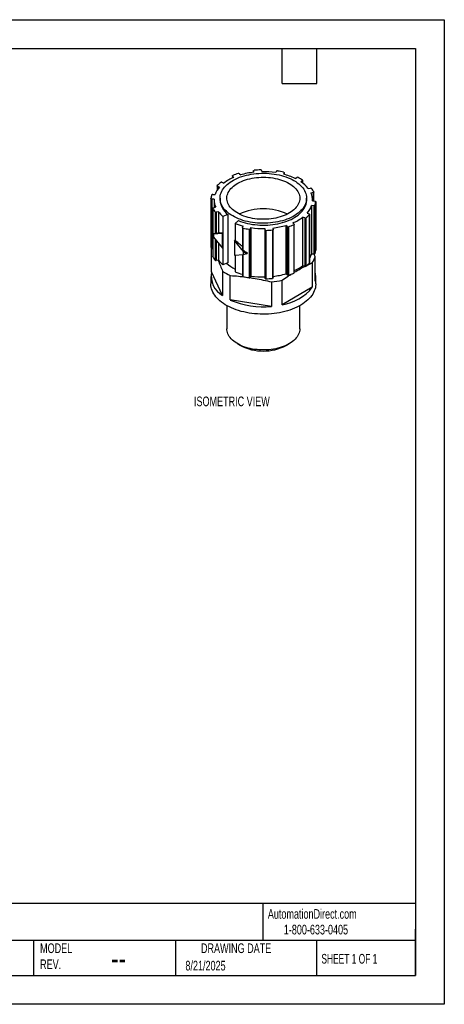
# Model space of a CAD drawing. Header units: millimetres. Extents: x 0 to 279, y 0 to 216.
# Tile 2 of 2: x 186 to 279, y 0 to 216. Entities that reach past the tile are written whole.
import ezdxf

# ---------------------------------------------------------------- set-up
doc = ezdxf.new("R2010")
doc.units = ezdxf.units.MM
doc.layers.add('DIMENSIONS', color=140, linetype='Continuous', lineweight=25)
doc.layers.add('TEXT', color=140, linetype='Continuous', lineweight=25)
doc.styles.add('SLDTEXTSTYLE0', font='TXT', dxfattribs={"width": 0.7})
doc.styles.add('SLDTEXTSTYLE1', font='TXT', dxfattribs={"width": 0.65})

msp = doc.modelspace()

# ---------------------------------------------------------------- linework, layer by layer
at = {"color": 7, "linetype": 'Continuous'}
for p, q in [((0, 215.9), (279.4, 215.9)), ((279.4, 215.9), (279.4, 0)), ((279.4, 0), (0, 0))]:
    msp.add_line(p, q, dxfattribs=at)
for p, q in [((232.91, 181.64), (232.91, 181.18)), ((233.21, 181.32), (232.94, 181.57)), ((232.94, 181.57), (232.94, 181.2)), ((234.46, 182.13), (234.74, 181.87)), ((237.54, 182.76), (237.54, 182.45)), ((237.6, 182.45), (237.54, 182.75)), ((237.54, 182.75), (237.54, 182.45)), ((239.33, 182.87), (239.39, 182.57)), ((242.4, 182.37), (242.58, 182.65)), ((244.27, 182.31), (244.1, 182.03)), ((244.27, 182.31), (244.27, 181.99)), ((244.29, 181.98), (244.29, 182.35)), ((229.58, 179.46), (229.58, 178.51)), ((230.11, 179.2), (229.67, 179.36)), ((229.67, 179.36), (229.67, 178.65)), ((230.63, 180.24), (231.07, 180.08)), ((246.67, 181.1), (247.04, 181.31)), ((248.31, 180.57), (247.95, 180.36)), ((248.31, 180.57), (248.31, 180.1)), ((248.37, 180.06), (248.37, 180.66)), ((228.59, 177.58), (229.11, 177.55)), ((249.56, 178.88), (250.05, 178.98)), ((250.64, 178), (250.16, 177.9)), ((250.64, 178), (250.64, 176.15)), ((250.78, 176.14), (250.78, 178.11)), ((228.21, 176.67), (228.21, 166.05)), ((228.9, 176.52), (228.39, 176.55)), ((228.39, 176.55), (228.39, 165.94)), ((228.9, 176.34), (228.9, 174.71)), ((230.2, 176.75), (230.2, 176.34)), ((249.2, 176.34), (249.2, 176.75)), ((250.81, 175.09), (250.29, 175.13)), ((250.29, 175.13), (250.29, 164.51)), ((250.5, 176.16), (250.5, 176.34)), ((250.5, 176.16), (251.01, 176.12)), ((250.81, 175.09), (250.81, 164.48)), ((251.03, 175.19), (251.03, 164.57)), ((251.19, 165.4), (251.19, 176.01)), ((251.19, 176), (251.19, 165.39)), ((228.62, 174.57), (228.62, 168.99)), ((228.63, 174.54), (228.63, 169)), ((228.76, 174.68), (229.24, 174.78)), ((229.1, 173.76), (229.1, 168.92)), ((229.84, 173.8), (229.35, 173.7)), ((229.35, 173.7), (229.35, 168.98)), ((229.84, 173.8), (229.84, 169.18)), ((231.92, 173.19), (230.85, 172.76)), ((230.85, 172.76), (230.85, 162.15)), ((231.92, 173.19), (231.92, 162.58)), ((249.29, 173.47), (249.73, 173.31)), ((249.8, 173.16), (249.8, 162.55)), ((249.82, 162.6), (249.82, 173.22)), ((233.51, 171.23), (234.25, 171.85)), ((233.51, 171.23), (233.51, 167.53)), ((235.13, 170.36), (235.3, 170.64)), ((244.94, 170.55), (244.66, 170.8)), ((244.66, 170.8), (244.66, 160.19)), ((246.19, 171.35), (246.46, 171.1)), ((246.41, 170.95), (246.41, 160.33)), ((246.49, 160.42), (246.49, 171.04)), ((248.77, 172.43), (248.33, 172.59)), ((248.33, 172.59), (248.33, 161.98)), ((248.77, 172.43), (248.77, 161.82)), ((249.04, 172.46), (249.04, 161.85)), ((228.73, 169.05), (228.53, 168.94)), ((228.62, 168.65), (228.62, 163.95)), ((228.63, 168.62), (228.63, 163.92)), ((230.73, 169.01), (228.79, 168.84)), ((228.79, 168.84), (228.79, 168.19)), ((229.84, 169.18), (229.35, 168.98)), ((230.85, 169.08), (230.73, 169.01)), ((230.73, 165.78), (230.73, 169.01)), ((230.85, 165.85), (230.85, 169.08)), ((235.11, 170.33), (235.11, 165.59)), ((235.24, 170.22), (235.24, 165.38)), ((236.58, 169.95), (236.58, 159.33)), ((236.99, 170.3), (236.82, 170.02)), ((236.82, 170.02), (236.82, 159.41)), ((236.99, 170.3), (236.99, 159.69)), ((240.07, 169.81), (240.01, 170.11)), ((240.01, 170.11), (240.01, 159.49)), ((240.07, 169.81), (240.07, 159.19)), ((240.28, 169.71), (240.28, 159.09)), ((241.69, 169.8), (241.69, 159.18)), ((241.8, 170.22), (241.86, 169.93)), ((241.86, 159.3), (241.86, 169.91)), ((244.94, 170.55), (244.94, 159.93)), ((245.2, 170.51), (245.2, 159.89)), ((228.79, 168.19), (230.73, 165.78)), ((229.1, 167.8), (229.1, 163.15)), ((229.35, 167.49), (229.35, 163.08)), ((229.84, 166.89), (229.84, 163.18)), ((233.51, 167.54), (233.4, 167.47)), ((235.34, 165.06), (233.4, 167.47)), ((233.4, 167.47), (233.4, 164.24)), ((228.34, 160.65), (228.34, 165.94)), ((228.38, 165.94), (228.62, 165.48)), ((228.62, 165.92), (228.39, 165.94)), ((230.85, 165.85), (230.73, 165.78)), ((233.4, 164.24), (235.34, 164.41)), ((233.51, 164.25), (233.51, 160.62)), ((235.11, 164.39), (235.11, 159.71)), ((235.24, 164.4), (235.24, 159.6)), ((235.34, 164.41), (235.34, 165.06)), ((236.26, 164.7), (236.06, 164.58)), ((250.81, 164.48), (250.29, 164.51)), ((251.06, 163.91), (250.82, 164.48)), ((251.19, 165.4), (251.19, 165.39)), ((229.84, 163.18), (229.35, 163.08)), ((231.92, 162.58), (230.85, 162.15)), ((248.77, 161.82), (248.33, 161.98)), ((249.23, 162.01), (250.44, 162.59)), ((250.44, 162.59), (250.44, 157.23)), ((251.06, 158.55), (251.06, 163.91)), ((230.77, 155.41), (228.34, 160.65)), ((230.77, 160.77), (230.77, 155.41)), ((232.45, 154.44), (232.45, 159.8)), ((244.94, 159.93), (244.66, 160.19)), ((228.2, 159.6), (228.2, 157.97)), ((236.99, 159.69), (236.82, 159.41)), ((240.07, 159.19), (240.01, 159.49)), ((241.51, 158.4), (241.51, 153.04)), ((243.81, 153.4), (243.81, 158.76)), ((251.2, 157.97), (251.2, 159.6)), ((250.44, 157.23), (243.81, 153.4)), ((241.51, 153.04), (232.45, 154.44)), ((231.7, 153.2), (231.7, 148.1)), ((247.7, 148.1), (247.7, 153.2)), ((234.04, 144.84), (234.69, 144.46)), ((244.71, 144.46), (245.36, 144.84))]:
    msp.add_line(p, q)
at = {"flags": 128}
for points in [[(246.42, 180.62), (246.8, 180.39), (247.16, 180.14), (247.5, 179.88), (247.81, 179.6), (248.09, 179.32), (248.34, 179.03), (248.56, 178.73), (248.74, 178.43), (248.9, 178.11), (249.02, 177.8), (249.12, 177.48), (249.17, 177.15), (249.2, 176.83), (249.19, 176.5), (249.15, 176.18), (249.07, 175.86), (248.97, 175.54), (248.83, 175.22), (248.65, 174.91), (248.45, 174.61), (248.21, 174.31), (247.95, 174.03), (247.66, 173.75), (247.34, 173.48), (246.99, 173.23), (246.61, 172.98), (246.22, 172.75), (245.79, 172.54), (245.35, 172.34), (244.89, 172.15), (244.41, 171.98), (243.91, 171.83), (243.4, 171.69), (242.88, 171.58), (242.34, 171.48), (241.79, 171.4), (241.24, 171.33), (240.68, 171.29), (240.12, 171.27), (239.56, 171.26), (239, 171.28), (238.44, 171.31), (237.88, 171.36), (237.33, 171.43), (236.79, 171.53), (236.26, 171.63), (235.74, 171.76), (235.24, 171.9), (234.75, 172.07), (234.28, 172.24), (233.82, 172.44), (233.39, 172.65), (232.98, 172.87), (232.6, 173.1), (232.23, 173.35), (231.9, 173.62), (231.59, 173.89), (231.31, 174.17), (231.06, 174.46), (230.84, 174.76), (230.66, 175.07), (230.5, 175.38), (230.38, 175.7), (230.28, 176.02), (230.23, 176.34), (230.2, 176.66), (230.21, 176.99), (230.25, 177.31), (230.33, 177.64), (230.43, 177.95), (230.57, 178.27), (230.75, 178.58), (230.95, 178.88), (231.18, 179.18), (231.45, 179.46), (231.74, 179.74), (232.06, 180.01), (232.41, 180.26), (232.79, 180.51), (233.18, 180.74), (233.61, 180.95), (234.05, 181.15), (234.51, 181.34), (234.99, 181.51), (235.49, 181.66), (236, 181.8), (236.52, 181.91), (237.06, 182.01), (237.61, 182.1), (238.16, 182.16), (238.72, 182.2), (239.28, 182.22), (239.84, 182.23), (240.4, 182.22), (240.96, 182.18), (241.52, 182.13), (242.07, 182.06), (242.61, 181.97), (243.14, 181.86), (243.66, 181.73), (244.16, 181.59), (244.65, 181.43), (245.12, 181.25), (245.58, 181.06), (246.01, 180.85), (246.42, 180.62)], [(245.36, 180.01), (245.71, 179.79), (246.04, 179.56), (246.34, 179.32), (246.62, 179.07), (246.86, 178.8), (247.08, 178.53), (247.26, 178.25), (247.42, 177.97), (247.54, 177.67), (247.62, 177.38), (247.68, 177.08), (247.7, 176.78), (247.69, 176.48), (247.64, 176.19), (247.56, 175.89), (247.45, 175.6), (247.3, 175.31), (247.13, 175.03), (246.92, 174.76), (246.68, 174.49), (246.41, 174.23), (246.12, 173.99), (245.8, 173.76), (245.45, 173.53), (245.08, 173.33), (244.68, 173.13), (244.26, 172.95), (243.83, 172.79), (243.38, 172.64), (242.91, 172.52), (242.43, 172.4), (241.94, 172.31), (241.43, 172.24), (240.93, 172.18), (240.41, 172.15), (239.89, 172.13), (239.38, 172.13), (238.86, 172.15), (238.35, 172.19), (237.84, 172.25), (237.34, 172.33), (236.85, 172.43), (236.37, 172.55), (235.91, 172.68), (235.46, 172.83), (235.03, 173), (234.62, 173.18), (234.23, 173.38), (233.86, 173.59), (233.52, 173.81), (233.2, 174.05), (232.92, 174.3), (232.66, 174.56), (232.43, 174.82), (232.22, 175.1), (232.06, 175.38), (231.92, 175.67), (231.82, 175.96), (231.74, 176.26), (231.71, 176.56), (231.7, 176.86), (231.73, 177.16), (231.79, 177.45), (231.89, 177.75), (232.02, 178.04), (232.18, 178.32), (232.37, 178.6), (232.6, 178.87), (232.85, 179.13), (233.13, 179.38), (233.44, 179.62), (233.77, 179.85), (234.14, 180.06), (234.52, 180.27), (234.92, 180.45), (235.35, 180.62), (235.79, 180.78), (236.25, 180.91), (236.73, 181.03), (237.22, 181.14), (237.71, 181.22), (238.22, 181.28), (238.73, 181.33), (239.25, 181.36), (239.76, 181.36), (240.28, 181.35), (240.8, 181.32), (241.31, 181.27), (241.81, 181.2), (242.31, 181.11), (242.79, 181.01), (243.26, 180.88), (243.72, 180.74), (244.16, 180.58), (244.58, 180.41), (244.98, 180.22), (245.36, 180.01)], [(232.94, 181.57), (232.92, 181.59), (232.91, 181.61), (232.91, 181.64), (232.91, 181.66), (232.92, 181.68), (232.94, 181.7), (232.96, 181.72), (232.99, 181.73)], [(237.54, 182.75), (237.54, 182.77), (237.55, 182.79), (237.56, 182.81), (237.58, 182.83), (237.61, 182.85), (237.64, 182.86), (237.67, 182.87), (237.71, 182.88)], [(244.16, 182.46), (244.2, 182.45), (244.23, 182.43), (244.25, 182.42), (244.27, 182.4), (244.28, 182.38), (244.29, 182.35), (244.28, 182.33), (244.27, 182.31)], [(229.67, 179.36), (229.64, 179.37), (229.62, 179.39), (229.6, 179.41), (229.58, 179.43), (229.58, 179.45), (229.58, 179.47), (229.59, 179.49), (229.6, 179.51)], [(250.77, 178.14), (250.78, 178.12), (250.78, 178.09), (250.77, 178.07), (250.75, 178.05), (250.73, 178.04), (250.71, 178.02), (250.68, 178.01), (250.64, 178)], [(228.39, 176.55), (228.35, 176.55), (228.32, 176.56), (228.29, 176.58), (228.26, 176.59), (228.24, 176.61), (228.22, 176.63), (228.22, 176.65), (228.21, 176.67)], [(234.25, 171.85), (234.72, 171.67), (235.21, 171.5), (235.71, 171.36), (236.23, 171.23), (236.76, 171.12), (237.31, 171.03), (237.85, 170.96), (238.41, 170.9), (238.97, 170.87), (239.53, 170.85), (240.1, 170.86), (240.66, 170.88), (241.22, 170.92), (241.77, 170.99), (242.32, 171.07), (242.86, 171.16), (243.38, 171.28), (243.89, 171.42), (244.39, 171.57), (244.87, 171.74), (245.34, 171.92), (245.78, 172.12), (246.2, 172.34), (246.6, 172.57), (246.98, 172.81), (247.33, 173.07), (247.65, 173.33), (247.94, 173.61), (248.21, 173.9), (248.44, 174.19), (248.65, 174.5), (248.82, 174.81), (248.96, 175.12), (249.07, 175.44), (249.15, 175.76), (249.19, 176.09), (249.2, 176.34)], [(251.01, 176.12), (251.04, 176.12), (251.08, 176.11), (251.11, 176.1), (251.14, 176.09), (251.16, 176.07), (251.17, 176.05), (251.18, 176.03), (251.19, 176)], [(228.63, 174.54), (228.62, 174.56), (228.62, 174.58), (228.63, 174.6), (228.65, 174.62), (228.67, 174.64), (228.69, 174.66), (228.72, 174.67), (228.76, 174.68)], [(249.73, 173.31), (249.76, 173.3), (249.78, 173.28), (249.8, 173.27), (249.82, 173.25), (249.82, 173.22), (249.82, 173.2), (249.81, 173.18), (249.8, 173.16)], [(246.46, 171.1), (246.48, 171.08), (246.49, 171.06), (246.49, 171.04), (246.49, 171.02), (246.48, 171), (246.46, 170.98), (246.44, 170.96), (246.41, 170.95)], [(235.24, 170.22), (235.2, 170.23), (235.17, 170.24), (235.15, 170.26), (235.13, 170.28), (235.12, 170.3), (235.11, 170.32), (235.12, 170.34), (235.13, 170.36)], [(241.86, 169.93), (241.86, 169.9), (241.85, 169.88), (241.84, 169.86), (241.82, 169.84), (241.79, 169.83), (241.76, 169.81), (241.73, 169.81), (241.69, 169.8)], [(228.39, 165.94), (228.35, 165.94), (228.32, 165.95), (228.29, 165.96), (228.26, 165.98), (228.24, 165.99), (228.22, 166.01), (228.22, 166.03), (228.21, 166.05)], [(228.63, 163.92), (228.62, 163.94), (228.62, 163.95)], [(251.2, 157.97), (251.2, 157.83), (251.17, 157.48), (251.11, 157.12), (251.01, 156.77), (250.88, 156.42), (250.72, 156.08), (250.53, 155.74), (250.31, 155.4), (250.06, 155.08), (249.77, 154.76), (249.46, 154.46), (249.12, 154.16), (248.75, 153.87), (248.36, 153.6), (247.94, 153.33), (247.5, 153.09), (247.03, 152.85), (246.55, 152.63), (246.04, 152.43), (245.52, 152.24), (244.98, 152.07), (244.42, 151.91), (243.85, 151.77), (243.27, 151.65), (242.68, 151.55), (242.08, 151.47), (241.47, 151.41), (240.86, 151.36), (240.24, 151.33), (239.62, 151.33), (239.01, 151.34), (238.39, 151.37), (237.78, 151.42), (237.17, 151.49), (236.57, 151.58), (235.98, 151.68), (235.41, 151.81), (234.84, 151.95), (234.29, 152.11), (233.75, 152.28), (233.23, 152.48), (232.73, 152.69), (232.25, 152.91), (231.79, 153.15), (231.35, 153.4), (230.94, 153.66), (230.55, 153.94), (230.19, 154.23), (229.86, 154.53), (229.55, 154.84), (229.28, 155.16), (229.03, 155.49), (228.82, 155.82), (228.63, 156.16), (228.48, 156.51), (228.36, 156.86), (228.27, 157.21), (228.22, 157.56), (228.2, 157.92), (228.2, 157.97)], [(235.24, 159.6), (235.2, 159.61), (235.17, 159.63), (235.15, 159.64), (235.13, 159.66), (235.12, 159.68), (235.11, 159.71), (235.11, 159.71)], [(241.86, 159.3), (241.86, 159.29), (241.85, 159.27), (241.84, 159.25), (241.82, 159.23), (241.79, 159.21), (241.76, 159.2), (241.73, 159.19), (241.69, 159.18)], [(247.7, 148.1), (247.69, 147.84), (247.64, 147.54), (247.56, 147.25), (247.45, 146.95), (247.3, 146.67), (247.13, 146.39), (246.92, 146.11), (246.68, 145.85), (246.41, 145.59), (246.12, 145.34), (245.8, 145.11), (245.45, 144.89), (245.08, 144.68), (244.68, 144.49), (244.26, 144.31), (243.83, 144.15), (243.38, 144), (242.91, 143.87), (242.43, 143.76), (241.94, 143.67), (241.43, 143.59), (240.93, 143.54), (240.41, 143.5), (239.89, 143.48), (239.38, 143.49), (238.86, 143.51), (238.35, 143.55), (237.84, 143.61), (237.34, 143.69), (236.85, 143.79), (236.37, 143.9), (235.91, 144.04), (235.46, 144.19), (235.03, 144.35), (234.62, 144.53), (234.23, 144.73), (233.86, 144.94), (233.52, 145.17), (233.2, 145.41), (232.92, 145.65), (232.66, 145.91), (232.43, 146.18), (232.22, 146.46), (232.06, 146.74), (231.92, 147.03), (231.82, 147.32), (231.74, 147.62), (231.71, 147.91), (231.7, 148.1)]]:
    msp.add_lwpolyline(points, dxfattribs=at)
for centre, radius, start, end in [((238.55, 168.29), 14.55, 107.4093, 112.4655), ((234.29, 181.89), 0.291, 54.0354, 108.8216), ((239.45, 165.91), 16.64, 96.383, 106.4573), ((239.69, 163.32), 19.66, 91.6533, 95.7898), ((239.16, 182.78), 0.196, 27.5222, 100.2316), ((239.71, 164.17), 18.4, 81.5686, 90.9883), ((242.76, 182.49), 0.249, 76.1042, 137.3353), ((239.97, 165.18), 17.77, 76.368, 80.7917), ((240.77, 168.82), 13.62, 64.3048, 75.8203), ((233.68, 175.91), 4.86, 137.3103, 160.2465), ((235.05, 174.34), 7.51, 128.6467, 136.5036), ((230.52, 179.96), 0.299, 69.5725, 123.3289), ((237.18, 171.97), 10.16, 112.9913, 127.0034), ((247.18, 181.03), 0.31, 64.809, 117.2417), ((242.41, 171.65), 10.84, 56.9261, 63.0793), ((244.04, 174.49), 7.05, 38.4849, 56.3647), ((248.28, 180.65), 0.086, 290.0247, 63.827), ((232.18, 176.32), 3.99, 162.9595, 174.9526), ((228.55, 177.38), 0.211, 78.8671, 147.842), ((250.12, 178.73), 0.262, 46.1285, 105.1224), ((246.72, 176.33), 3.77, 357.4546, 24.6333), ((246.14, 175.86), 5.16, 26.173, 36.2702), ((232.68, 176.35), 3.77, 177.4546, 204.6333), ((234.39, 176.58), 4.19, 183.3418, 233.9425), ((245.72, 176.77), 4.86, 317.3103, 340.2465), ((250.85, 175.3), 0.211, 258.8671, 327.842), ((247.22, 176.36), 3.99, 342.9595, 354.9526), ((233.26, 176.81), 5.16, 206.173, 216.2702), ((229.28, 173.95), 0.262, 226.1285, 285.1224), ((234.97, 177.82), 6.52, 218.0873, 230.8352), ((239.7, 161.94), 12.5, 65.0228, 114.9772), ((244.35, 178.33), 7.51, 308.6467, 316.5036), ((238.84, 184.53), 14.33, 248.1203, 255.6588), ((239.95, 186.76), 16.64, 276.383, 286.4573), ((240.85, 184.39), 14.55, 287.4093, 292.4655), ((242.22, 180.7), 10.16, 292.9913, 307.0034), ((248.87, 172.71), 0.299, 249.5725, 303.3289), ((239.43, 187.49), 17.77, 256.368, 260.7917), ((236.64, 170.19), 0.249, 256.1042, 317.3353), ((239.69, 188.51), 18.4, 261.5686, 270.9883), ((240.24, 169.9), 0.196, 207.5222, 280.2316), ((239.71, 189.36), 19.66, 271.6533, 275.7898), ((245.11, 170.78), 0.291, 234.0354, 288.8216), ((246.07, 165.98), 4.47, 326.9856, 340.7613), ((250.85, 164.68), 0.211, 258.8671, 327.842), ((247.22, 165.74), 3.99, 342.9595, 354.9526), ((233.26, 166.2), 5.16, 206.173, 216.2702), ((229.28, 163.34), 0.262, 226.1285, 285.1224), ((234.97, 167.2), 6.52, 218.0873, 230.8352), ((237.01, 168.46), 8.03, 228.2389, 244.1247), ((242.32, 169.94), 9.98, 294.7257, 307.0627), ((244.35, 167.72), 7.51, 308.6467, 316.5036), ((249.74, 162.6), 0.0799, 313.9907, 358.3758), ((246.59, 165.18), 4.65, 326.0565, 344.1466), ((233.22, 159.73), 4.96, 169.3471, 240.4498), ((237, 169.63), 10.83, 234.8634, 245.142), ((238.81, 173.83), 14.24, 248.109, 254.9378), ((239.95, 176.13), 16.62, 276.5792, 286.4601), ((245.11, 160.17), 0.291, 234.0354, 288.8216), ((240.85, 173.77), 14.55, 287.4093, 292.4655), ((246.38, 160.44), 0.111, 283.9881, 352.7732), ((248.87, 162.1), 0.299, 249.5725, 303.3289), ((247.3, 159.6), 3.9, 344.4169, 15.5831), ((239.43, 176.88), 17.77, 256.368, 260.7917), ((236.64, 159.57), 0.249, 256.1042, 317.3353), ((239.69, 177.89), 18.4, 261.5686, 270.9883), ((240.24, 159.29), 0.196, 207.5222, 280.2316), ((239.71, 178.74), 19.66, 271.6533, 275.7898), ((239.83, 176.89), 18.56, 275.2068, 282.3793), ((242.25, 163.76), 10.48, 278.5543, 321.4403), ((239.65, 171), 18.06, 246.4997, 275.9142), ((239.7, 154.1), 10.86, 242.5472, 297.4528)]:
    msp.add_arc(centre, radius, start, end)
for points in [[(228.53, 168.94), (228.61, 168.9), (228.69, 168.87), (228.79, 168.84)], [(228.79, 168.19), (228.69, 168.44), (228.61, 168.69), (228.53, 168.94)], [(229.1, 168.92), (228.96, 168.96), (228.83, 169), (228.73, 169.05)], [(230.85, 169.08), (230.46, 169.08), (230.12, 169.12), (229.84, 169.18)], [(236.26, 164.7), (235.92, 164.91), (235.57, 165.14), (235.24, 165.38)], [(235.34, 165.06), (235.58, 164.9), (235.82, 164.74), (236.06, 164.58)], [(236.06, 164.58), (235.82, 164.52), (235.58, 164.46), (235.34, 164.41)]]:
    msp.add_open_spline(points, degree=3)
for points, knots in [([(229.35, 168.98), (229.31, 168.96), (229.25, 168.94), (229.16, 168.92), (229.12, 168.92), (229.1, 168.92)], [0, 0, 0, 0, 0.5, 0.5, 1, 1, 1, 1]), ([(235.11, 166.17), (234.83, 166.39), (234.27, 166.82), (233.76, 167.3), (233.51, 167.54)], [0, 0, 0, 0, 0.509876, 1, 1, 1, 1]), ([(235.24, 165.38), (235.21, 165.4), (235.16, 165.44), (235.12, 165.52), (235.12, 165.57), (235.11, 165.59)], [0, 0, 0, 0, 0.353365, 0.731845, 1, 1, 1, 1]), ([(229.76, 163.16), (229.77, 163.14), (229.95, 162.76), (230.29, 161.97), (230.61, 161.17), (230.77, 160.77)], [0, 0, 0, 0, 0.039764, 0.518328, 1, 1, 1, 1]), ([(232.45, 159.8), (233.06, 159.76), (234.17, 159.69), (235.3, 159.55), (235.81, 159.48)], [0, 0, 0, 0, 0.541091, 1, 1, 1, 1]), ([(243.81, 158.76), (244.25, 159.06), (244.94, 159.55), (245.64, 159.98), (245.89, 160.14)], [0, 0, 0, 0, 0.633549, 1, 1, 1, 1]), ([(246.49, 160.52), (246.92, 160.77), (247.7, 161.23), (248.47, 161.63), (248.82, 161.81)], [0, 0, 0, 0, 0.548552, 1, 1, 1, 1]), ([(236.75, 159.35), (237.13, 159.29), (238.11, 159.15), (239.7, 158.83), (240.91, 158.55), (241.51, 158.4)], [0, 0, 0, 0, 0.23887, 0.618203, 1, 1, 1, 1])]:
    msp.add_open_spline(points, degree=3, knots=knots)
at = {"layer": 'TEXT'}
for p, q in [((6.35, 209.55), (273.05, 209.55)), ((243.84, 201.93), (243.84, 209.55)), ((251.46, 201.93), (251.46, 209.55)), ((273.05, 209.55), (273.05, 6.35)), ((243.84, 201.93), (251.46, 201.93)), ((273.05, 22.13), (6.35, 22.13)), ((239.58, 22.13), (239.58, 13.97)), ((273.05, 6.35), (273.05, 16.51)), ((273.05, 13.97), (6.35, 13.97)), ((189.3, 13.97), (189.3, 6.35)), ((220.47, 13.97), (220.47, 6.35)), ((251.35, 13.97), (251.35, 6.35)), ((6.35, 6.35), (273.05, 6.35))]:
    msp.add_line(p, q, dxfattribs=at)

# ---------------------------------------------------------------- texts
at = {"color": 179, "linetype": 'Continuous', "lineweight": 18, "char_height": 2.1167, "attachment_point": 1, "style": 'SLDTEXTSTYLE0'}
for s, insert in [('AutomationDirect.com', (240.69, 20.88)), ('1-800-633-0405', (244.19, 17.44))]:
    msp.add_mtext(s, dxfattribs=dict(at, insert=insert))
at = {"layer": 'DIMENSIONS', "insert": (224.49, 133.27), "char_height": 2.1167, "attachment_point": 1, "style": 'SLDTEXTSTYLE0'}
msp.add_mtext('ISOMETRIC VIEW', dxfattribs=at)
at = {"layer": 'TEXT'}
for s, insert, char_height, attachment_point, style in [('MODEL ^JREV.', (190.73, 13.36), 2.1167, 1, 'SLDTEXTSTYLE0'), ('DRAWING DATE', (233.73, 13.36), 2.1167, 2, 'SLDTEXTSTYLE0'), ('SHEET 1 OF 1', (252.44, 11.05), 2.1167, 1, 'SLDTEXTSTYLE1'), ('--', (206.3, 12.73), 5.292, 1, 'SLDTEXTSTYLE0'), ('8/21/2025', (222.61, 9.54), 2.117, 1, 'SLDTEXTSTYLE0')]:
    msp.add_mtext(s, dxfattribs=dict(at, insert=insert, char_height=char_height, attachment_point=attachment_point, style=style))

doc.saveas('drawing.dxf')
